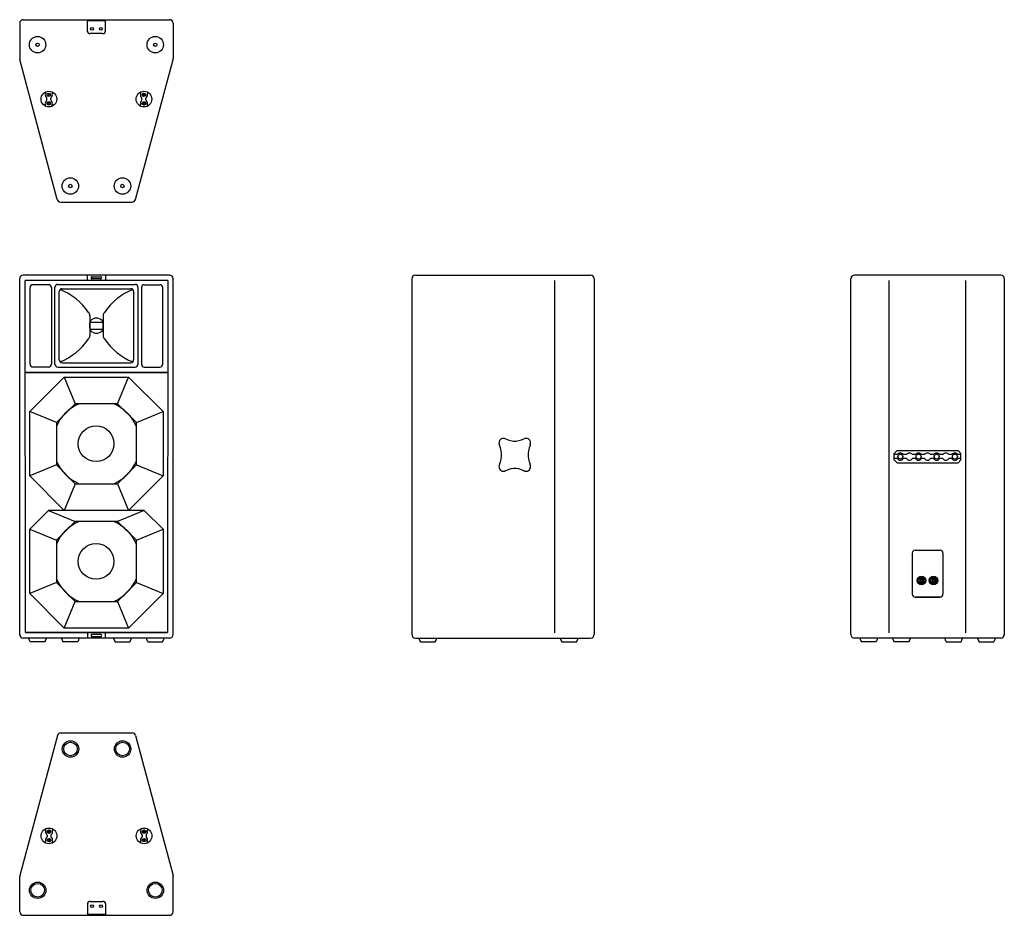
# Model space of a CAD drawing. Extents: x 1391 to 4144, y 877 to 3381.
import ezdxf

# ---------------------------------------------------------------- set-up
doc = ezdxf.new("R2010")
doc.units = 0
for name, color, linetype in [('KF_LINE_212_9_BOTTOM', 7, 'CONTINUOUS'), ('KF_LINE_212_9_FRONT', 7, 'CONTINUOUS'), ('KF_LINE_212_9_REAR', 7, 'CONTINUOUS'), ('KF_LINE_212_9_SIDE', 7, 'CONTINUOUS'), ('KF_LINE_212_9_TOP', 7, 'CONTINUOUS')]:
    doc.layers.add(name, color=color, linetype=linetype)

# ---------------------------------------------------------------- blocks, each defined once
blk = doc.blocks.new('KF_LINE_212_9_BOTTOM')
at = {"layer": 'KF_LINE_212_9_BOTTOM'}
for p, q in [((-204.5, 0), (204.5, 0)), ((-25.5, 0), (25.5, 0)), ((-25.5, -1), (-25.5, 0)), ((25.5, -1), (25.5, 0)), ((-214.5, -10), (-214.5, -108.7)), ((-25.5, -1), (-25.5, -31.3)), ((25.5, -3.4), (-25.5, -3.4)), ((25.5, -31), (25.5, -1)), ((214.5, -10), (214.5, -108.7)), ((17.5, -39), (-17.5, -39)), ((-109.3, -502.6), (-214.2, -111.3)), ((109.3, -502.6), (214.2, -111.3)), ((-142.4, -202.2), (-142.4, -206.4)), ((-138.4, -224.2), (-138.4, -219.8)), ((-135.1, -207.9), (-132.9, -210)), ((-132.9, -210), (-135.1, -212.1)), ((-130.8, -207.9), (-132.9, -210)), ((-132.9, -210), (-130.8, -212.1)), ((-127.4, -224.2), (-127.4, -219.8)), ((-123.4, -202.2), (-123.4, -206.4)), ((123.4, -202.2), (123.4, -206.4)), ((127.4, -224.2), (127.4, -219.8)), ((130.8, -207.9), (132.9, -210)), ((132.9, -210), (130.8, -212.1)), ((135.1, -207.9), (132.9, -210)), ((132.9, -210), (135.1, -212.1)), ((138.4, -224.2), (138.4, -219.8)), ((142.4, -202.2), (142.4, -206.4)), ((-142.4, -241.8), (-142.4, -237.6)), ((-132.9, -234), (-135.1, -231.9)), ((-135.1, -236.1), (-132.9, -234)), ((-132.9, -234), (-130.8, -231.9)), ((-130.8, -236.1), (-132.9, -234)), ((-123.4, -241.8), (-123.4, -237.6)), ((123.4, -241.8), (123.4, -237.6)), ((132.9, -234), (130.8, -231.9)), ((130.8, -236.1), (132.9, -234)), ((132.9, -234), (135.1, -231.9)), ((135.1, -236.1), (132.9, -234)), ((142.4, -241.8), (142.4, -237.6)), ((-99.6, -510), (99.6, -510))]:
    blk.add_line(p, q, dxfattribs=at)
for centre, radius in [((-12.5, -25.5), 4), ((12.5, -25.5), 4), ((-164.5, -70), 23), ((164.5, -70), 23), ((-164.5, -70), 4.76), ((164.5, -70), 4.76), ((-132.9, -222), 22), ((-132.9, -210), 5), ((132.9, -222), 22), ((132.9, -210), 5), ((-132.9, -234), 5), ((132.9, -234), 5), ((-72.8, -465), 23), ((-72.8, -465), 4.76), ((72.8, -465), 23), ((72.8, -465), 4.76)]:
    blk.add_circle(centre, radius, dxfattribs=at)
for centre, radius, start, end in [((-204.5, -10), 10, 90, 180), ((204.5, -10), 10, 0, 90), ((-17.5, -31), 8, 180, 270), ((17.5, -31), 8, 270, 0), ((-204.5, -108.7), 10, 180, 195), ((204.5, -108.7), 10, 345, 0), ((-132.9, -210), 10, 164.0576, 229.1678), ((-145.4, -206.4), 3, 344.0576, 0), ((-141.4, -219.8), 3, 0, 49.1678), ((-124.4, -219.8), 3, 130.8322, 180), ((-132.9, -210), 10, 310.8322, 15.9424), ((-120.4, -206.4), 3, 180, 195.9424), ((132.9, -210), 10, 164.0576, 229.1678), ((120.4, -206.4), 3, 344.0576, 0), ((124.4, -219.8), 3, 0, 49.1678), ((141.4, -219.8), 3, 130.8322, 180), ((132.9, -210), 10, 310.8322, 15.9424), ((145.4, -206.4), 3, 180, 195.9424), ((-132.9, -234), 10, 130.8322, 195.9424), ((-145.4, -237.6), 3, 0, 15.9424), ((-141.4, -224.2), 3, 310.8322, 0), ((-124.4, -224.2), 3, 180, 229.1678), ((-132.9, -234), 10, 344.0576, 49.1678), ((-120.4, -237.6), 3, 164.0576, 180), ((132.9, -234), 10, 130.8322, 195.9424), ((120.4, -237.6), 3, 0, 15.9424), ((124.4, -224.2), 3, 310.8322, 0), ((141.4, -224.2), 3, 180, 229.1678), ((132.9, -234), 10, 344.0576, 49.1678), ((145.4, -237.6), 3, 164.0576, 180), ((-99.6, -500), 10, 195, 270), ((99.6, -500), 10, 270, 345)]:
    blk.add_arc(centre, radius, start, end, dxfattribs=at)
blk = doc.blocks.new('KF_LINE_212_9_SIDE')
at = {"layer": 'KF_LINE_212_9_SIDE'}
for p, q in [((-245, 0), (245, 0)), ((-255, -10), (-255, -769.5)), ((145, -1000), (145, -15)), ((255, -10), (255, -1005)), ((-255, -769.5), (-255, -820.5)), ((-255, -820.5), (-255, -1005)), ((-245, -1015), (245, -1015)), ((-230.7, -1025), (-189.3, -1025)), ((164.3, -1025), (205.7, -1025))]:
    blk.add_line(p, q, dxfattribs=at)
for points in [[(7.2, -458.2), (4.4, -456.8), (1.2, -456.5), (-2.3, -456.8), (-5.1, -458.2), (-7.9, -460.3), (-9.7, -462.8), (-11.1, -466), (-11.5, -469.5), (-11.1, -472.7), (-9.7, -475.8)], [(7.2, -458.2), (4.4, -456.8), (1.2, -456.5), (-2.3, -456.8), (-5.1, -458.2), (-7.9, -460.3), (-9.7, -462.8), (-11.1, -466), (-11.5, -469.5), (-11.1, -472.7), (-9.7, -475.8)], [(7.2, -457.9), (14.2, -460.7), (21.6, -462.8), (29, -463.9), (36.8, -463.9), (44.2, -462.8), (51.5, -460.7), (58.6, -457.9)], [(7.2, -457.9), (14.2, -460.7), (21.6, -462.8), (29, -463.9), (36.8, -463.9), (44.2, -462.8), (51.5, -460.7), (58.6, -457.9)], [(75.5, -475.8), (76.9, -472.7), (77.2, -469.5), (76.9, -466), (75.5, -462.8), (73.7, -460.3), (70.9, -458.2), (68.1, -456.8), (64.6, -456.5), (61.4, -456.8), (58.6, -458.2)], [(75.5, -475.8), (76.9, -472.7), (77.2, -469.5), (76.9, -466), (75.5, -462.8), (73.7, -460.3), (70.9, -458.2), (68.1, -456.8), (64.6, -456.5), (61.4, -456.8), (58.6, -458.2)], [(-9.7, -529), (-6.9, -521.9), (-5.1, -514.2), (-4.1, -506.4), (-4.1, -498.7), (-5.1, -491), (-6.9, -483.2), (-9.7, -476.2)], [(-9.7, -529), (-6.9, -521.9), (-5.1, -514.2), (-4.1, -506.4), (-4.1, -498.7), (-5.1, -491), (-6.9, -483.2), (-9.7, -476.2)], [(75.8, -476.2), (73, -483.2), (71.3, -491), (70.2, -498.7), (70.2, -506.4), (71.3, -514.2), (73, -521.9), (75.8, -529)], [(75.8, -476.2), (73, -483.2), (71.3, -491), (70.2, -498.7), (70.2, -506.4), (71.3, -514.2), (73, -521.9), (75.8, -529)], [(-9.7, -529), (-11.1, -532.1), (-11.5, -535.3), (-11.1, -538.8), (-9.7, -542), (-7.9, -544.5), (-5.1, -546.6), (-2.3, -548), (1.2, -548.3), (4.4, -548), (7.2, -546.6)], [(-9.7, -529), (-11.1, -532.1), (-11.5, -535.3), (-11.1, -538.8), (-9.7, -542), (-7.9, -544.5), (-5.1, -546.6), (-2.3, -548), (1.2, -548.3), (4.4, -548), (7.2, -546.6)], [(58.6, -546.9), (51.5, -544.1), (44.2, -542), (36.8, -540.9), (29, -540.9), (21.6, -542), (14.2, -544.1), (7.2, -546.9)], [(58.6, -546.9), (51.5, -544.1), (44.2, -542), (36.8, -540.9), (29, -540.9), (21.6, -542), (14.2, -544.1), (7.2, -546.9)], [(58.6, -546.6), (61.4, -548), (64.6, -548.3), (68.1, -548), (70.9, -546.6), (73.7, -544.5), (75.5, -542), (76.9, -538.8), (77.2, -535.3), (76.9, -532.1), (75.5, -529)], [(58.6, -546.6), (61.4, -548), (64.6, -548.3), (68.1, -548), (70.9, -546.6), (73.7, -544.5), (75.5, -542), (76.9, -538.8), (77.2, -535.3), (76.9, -532.1), (75.5, -529)]]:
    blk.add_lwpolyline(points, dxfattribs=at)
for centre, radius, start, end in [((-245, -10), 10, 90, 180), ((245, -10), 10, 0, 90), ((-245, -1005), 10, 180, 270), ((-210, -1010.9), 25, 189.323, 214.1867), ((-210, -1010.9), 25, 325.8133, 350.677), ((185, -1010.9), 25, 189.323, 214.1867), ((185, -1010.9), 25, 325.8133, 350.677), ((245, -1005), 10, 270, 0)]:
    blk.add_arc(centre, radius, start, end, dxfattribs=at)
blk = doc.blocks.new('KF_LINE_212_9_REAR')
at = {"layer": 'KF_LINE_212_9_REAR'}
for p, q in [((204.5, 0), (-204.5, 0)), ((-214.5, -1005), (-214.5, -10)), ((-107.3, -1000), (-107.3, -15)), ((107.3, -1000), (107.3, -15)), ((214.5, -10), (214.5, -1005)), ((-93.3, -498.5), (-85.3, -490.5)), ((-85.3, -490.5), (85.3, -490.5)), ((93.3, -498.5), (85.3, -490.5)), ((-93.3, -516.5), (-93.3, -498.5)), ((-84.5, -501.9), (-93.3, -501.9)), ((-84.5, -513.1), (-93.3, -513.1)), ((-93.3, -516.5), (-85.3, -524.5)), ((-59.1, -501.9), (-67.9, -501.9)), ((-59.1, -513.1), (-67.9, -513.1)), ((-33.7, -501.9), (-42.5, -501.9)), ((-33.7, -513.1), (-42.5, -513.1)), ((-8.3, -501.9), (-17.1, -501.9)), ((-8.3, -513.1), (-17.1, -513.1)), ((17.1, -501.9), (8.3, -501.9)), ((17.1, -513.1), (8.3, -513.1)), ((42.5, -501.9), (33.7, -501.9)), ((42.5, -513.1), (33.7, -513.1)), ((67.9, -501.9), (59.1, -501.9)), ((67.9, -513.1), (59.1, -513.1)), ((93.3, -501.9), (84.5, -501.9)), ((93.3, -513.1), (84.7, -513.1)), ((93.3, -516.5), (85.3, -524.5)), ((93.3, -516.5), (93.3, -498.5)), ((-85.3, -524.5), (85.3, -524.5)), ((-35, -769), (35, -769)), ((-43, -777), (-43, -892)), ((43, -777), (43, -892)), ((-25.8, -851.3), (-24.8, -851.3)), ((-20.4, -850.5), (-20.8, -850.2)), ((-18.6, -852.3), (-19.1, -851.8)), ((-14.9, -852.2), (-14.4, -851.7)), ((-13.1, -850.4), (-12.7, -850)), ((-8.4, -852.2), (-7.4, -852.2)), ((7.6, -851.3), (8.6, -851.3)), ((13, -850.5), (12.6, -850.2)), ((14.8, -852.3), (14.3, -851.8)), ((18.5, -852.2), (19, -851.7)), ((20.3, -850.4), (20.7, -850)), ((25, -852.2), (26, -852.2)), ((-25.8, -857), (-24.8, -857)), ((-20.7, -858.2), (-20.3, -857.9)), ((-19, -856.5), (-18.5, -856)), ((-14.3, -856.4), (-14.8, -855.9)), ((-12.6, -858.1), (-13, -857.8)), ((-8.4, -856), (-7.4, -856)), ((7.6, -857), (8.6, -857)), ((12.7, -858.2), (13.1, -857.9)), ((14.4, -856.5), (14.9, -856)), ((19.1, -856.4), (18.6, -855.9)), ((20.8, -858.1), (20.4, -857.8)), ((25, -856), (26, -856)), ((35, -900), (-35, -900)), ((-35, -900), (35, -900)), ((204.5, -1015), (-204.5, -1015)), ((-143.8, -1025), (-185.2, -1025)), ((-52.1, -1025), (-93.5, -1025)), ((52.1, -1025), (93.5, -1025)), ((143.8, -1025), (185.2, -1025))]:
    blk.add_line(p, q, dxfattribs=at)
for centre, radius in [((-76.2, -507.5), 7), ((-25.4, -507.5), 7), ((25.4, -507.5), 7), ((76.2, -507.5), 7), ((-16.7, -854.1), 12), ((-16.7, -854.1), 11.4), ((16.7, -854.1), 12), ((16.7, -854.1), 11.4)]:
    blk.add_circle(centre, radius, dxfattribs=at)
for centre, radius, start, end in [((-204.5, -10), 10, 90, 180), ((204.5, -10), 10, 0, 90), ((-76.2, -507.5), 10, 34.0558, 145.9442), ((-76.2, -507.5), 10, 214.0558, 325.9442), ((-50.8, -507.5), 10, 34.0558, 145.9442), ((-50.8, -507.5), 10, 214.0558, 325.9442), ((-25.4, -507.5), 10, 34.0558, 145.9442), ((-25.4, -507.5), 10, 214.0558, 325.9442), ((0, -507.5), 10, 34.0558, 145.9442), ((0, -507.5), 10, 214.0558, 325.9442), ((25.4, -507.5), 10, 34.0558, 145.9442), ((25.4, -507.5), 10, 214.0558, 325.9442), ((50.8, -507.5), 10, 34.0558, 145.9442), ((50.8, -507.5), 10, 214.0558, 325.9442), ((76.2, -507.5), 10, 34.0558, 145.9442), ((76.2, -507.5), 10, 214.0558, 325.9442), ((-35, -777), 8, 90, 180), ((35, -777), 8, 0, 90), ((-16.7, -854.1), 9.5, 162.5424, 197.4576), ((-16.7, -854.1), 8.55, 12.8396, 160.5288), ((-16.7, -854.1), 5.7, 135.8579, 225.8583), ((-16.7, -854.1), 5.22, 45.8579, 135.8579), ((-16.7, -854.1), 3.32, 135.8585, 225.8591), ((-16.7, -854.1), 2.61, 45.857, 135.8588), ((-16.7, -854.1), 3.32, 315.8585, 45.857), ((-16.7, -854.1), 5.7, 315.8579, 45.8578), ((-16.7, -854.1), 9.5, 348.463, 11.537), ((16.7, -854.1), 9.5, 162.5424, 197.4576), ((16.7, -854.1), 8.55, 12.8396, 160.5288), ((16.7, -854.1), 5.7, 135.8579, 225.8583), ((16.7, -854.1), 5.22, 45.8579, 135.8579), ((16.7, -854.1), 3.32, 135.8585, 225.8591), ((16.7, -854.1), 2.61, 45.857, 135.8588), ((16.7, -854.1), 3.32, 315.8585, 45.857), ((16.7, -854.1), 5.7, 315.8579, 45.8578), ((16.7, -854.1), 9.5, 348.463, 11.537), ((-16.7, -854.1), 8.55, 199.4712, 347.1604), ((-16.7, -854.1), 5.22, 225.8583, 315.8579), ((-16.7, -854.1), 2.61, 225.8597, 315.8588), ((16.7, -854.1), 8.55, 199.4712, 347.1604), ((16.7, -854.1), 5.22, 225.8583, 315.8579), ((16.7, -854.1), 2.61, 225.8597, 315.8588), ((-35, -892), 8, 180, 270), ((35, -892), 8, 270, 0), ((-204.5, -1005), 10, 180, 270), ((-164.5, -1010.9), 25, 189.323, 214.1867), ((-164.5, -1010.9), 25, 325.8133, 350.677), ((-72.8, -1010.9), 25, 189.323, 214.1867), ((-72.8, -1010.9), 25, 325.8133, 350.677), ((72.8, -1010.9), 25, 189.323, 214.1867), ((72.8, -1010.9), 25, 325.8133, 350.677), ((164.5, -1010.9), 25, 189.323, 214.1867), ((164.5, -1010.9), 25, 325.8133, 350.677), ((204.5, -1005), 10, 270, 0)]:
    blk.add_arc(centre, radius, start, end, dxfattribs=at)
blk = doc.blocks.new('KF_LINE_212_9_TOP')
at = {"layer": 'KF_LINE_212_9_TOP'}
for p, q in [((-109.3, 502.6), (-214.2, 111.3)), ((-99.6, 510), (99.6, 510)), ((109.3, 502.6), (214.2, 111.3)), ((-142.4, 241.8), (-142.4, 237.6)), ((-138.4, 224.2), (-138.4, 219.8)), ((-135.1, 236.1), (-132.9, 234)), ((-132.9, 234), (-135.1, 231.9)), ((-130.8, 236.1), (-132.9, 234)), ((-132.9, 234), (-130.8, 231.9)), ((-127.4, 224.2), (-127.4, 219.8)), ((-123.4, 241.8), (-123.4, 237.6)), ((123.4, 241.8), (123.4, 237.6)), ((127.4, 224.2), (127.4, 219.8)), ((130.8, 236.1), (132.9, 234)), ((132.9, 234), (130.8, 231.9)), ((135.1, 236.1), (132.9, 234)), ((132.9, 234), (135.1, 231.9)), ((138.4, 224.2), (138.4, 219.8)), ((142.4, 241.8), (142.4, 237.6)), ((-142.4, 202.2), (-142.4, 206.4)), ((-132.9, 210), (-135.1, 212.1)), ((-135.1, 207.9), (-132.9, 210)), ((-132.9, 210), (-130.8, 212.1)), ((-130.8, 207.9), (-132.9, 210)), ((-123.4, 202.2), (-123.4, 206.4)), ((123.4, 202.2), (123.4, 206.4)), ((132.9, 210), (130.8, 212.1)), ((130.8, 207.9), (132.9, 210)), ((132.9, 210), (135.1, 212.1)), ((135.1, 207.9), (132.9, 210)), ((142.4, 202.2), (142.4, 206.4)), ((-214.5, 10), (-214.5, 108.7)), ((214.5, 10), (214.5, 108.7)), ((-25.5, 31), (-25.5, 1)), ((-17.5, 39), (17.5, 39)), ((25.5, 1), (25.5, 31.3)), ((-204.5, 0), (204.5, 0)), ((-25.5, 3.4), (25.5, 3.4)), ((-25.5, 1), (-25.5, 0)), ((25.5, 0), (-25.5, 0)), ((25.5, 1), (25.5, 0))]:
    blk.add_line(p, q, dxfattribs=at)
for centre, radius in [((-72.8, 465), 23), ((-72.8, 465), 19), ((72.8, 465), 23), ((72.8, 465), 19), ((-132.9, 222), 22), ((-132.9, 234), 5), ((132.9, 222), 22), ((132.9, 234), 5), ((-132.9, 210), 5), ((132.9, 210), 5), ((-164.5, 70), 23), ((-164.5, 70), 19), ((164.5, 70), 23), ((164.5, 70), 19), ((-12.5, 25.5), 4), ((12.5, 25.5), 4)]:
    blk.add_circle(centre, radius, dxfattribs=at)
for centre, radius, start, end in [((-99.6, 500), 10, 90, 165), ((99.6, 500), 10, 15, 90), ((-132.9, 234), 10, 164.0576, 229.1678), ((-145.4, 237.6), 3, 344.0576, 0), ((-141.4, 224.2), 3, 0, 49.1678), ((-124.4, 224.2), 3, 130.8322, 180), ((-132.9, 234), 10, 310.8322, 15.9424), ((-120.4, 237.6), 3, 180, 195.9424), ((132.9, 234), 10, 164.0576, 229.1678), ((120.4, 237.6), 3, 344.0576, 0), ((124.4, 224.2), 3, 0, 49.1678), ((141.4, 224.2), 3, 130.8322, 180), ((132.9, 234), 10, 310.8322, 15.9424), ((145.4, 237.6), 3, 180, 195.9424), ((-132.9, 210), 10, 130.8322, 195.9424), ((-145.4, 206.4), 3, 0, 15.9424), ((-141.4, 219.8), 3, 310.8322, 0), ((-124.4, 219.8), 3, 180, 229.1678), ((-132.9, 210), 10, 344.0576, 49.1678), ((-120.4, 206.4), 3, 164.0576, 180), ((132.9, 210), 10, 130.8322, 195.9424), ((120.4, 206.4), 3, 0, 15.9424), ((124.4, 219.8), 3, 310.8322, 0), ((141.4, 219.8), 3, 180, 229.1678), ((132.9, 210), 10, 344.0576, 49.1678), ((145.4, 206.4), 3, 164.0576, 180), ((-204.5, 108.7), 10, 165, 180), ((204.5, 108.7), 10, 0, 15), ((-17.5, 31), 8, 90, 180), ((17.5, 31), 8, 0, 90), ((-204.5, 10), 10, 180, 270), ((204.5, 10), 10, 270, 0)]:
    blk.add_arc(centre, radius, start, end, dxfattribs=at)
blk = doc.blocks.new('KF_LINE_212_9_FRONT')
at = {"layer": 'KF_LINE_212_9_FRONT'}
for p, q in [((204.5, 0), (-204.5, 0)), ((-214.5, -1005), (-214.5, -10)), ((-198.5, -999), (-199.5, -15)), ((199.5, -15), (-199.5, -15)), ((-134, -27), (-177.5, -27)), ((-108, -26), (108, -26)), ((-25, -15), (-25, 0)), ((-12, -4.5), (11.8, -4.5)), ((11.8, -10.5), (-11.9, -10.5)), ((25, 0), (25, -15)), ((134, -27), (177.5, -27)), ((199.5, -15), (198.5, -999)), ((214.5, -1005), (214.5, -10)), ((-185.5, -249), (-185.5, -35)), ((-126, -35), (-126, -249)), ((-116, -249), (-116, -34)), ((-104, -237), (-104, -46)), ((-96, -38), (96, -38)), ((104, -46), (104, -237)), ((116, -34), (116, -249)), ((126, -35), (126, -249)), ((185.5, -249), (185.5, -35)), ((-18.5, -113.3), (-18.5, -169.7)), ((-18.5, -131.9), (18.6, -131.9)), ((-18.5, -148.3), (-18.5, -134.7)), ((18.6, -113.3), (18.6, -169.7)), ((18.6, -148.3), (18.6, -134.7)), ((-18.5, -151.1), (18.6, -151.1)), ((-96, -245), (96, -245)), ((199.5, -272), (-199.5, -272)), ((198.5, -273), (-198.5, -273)), ((-134, -257), (-177.5, -257)), ((-108, -257), (108, -257)), ((-108, -257), (108, -257)), ((134, -257), (177.5, -257)), ((-186.3, -381.6), (-89.9, -285.2)), ((-89.9, -285.2), (89.9, -285.2)), ((-89.9, -285.2), (-59.1, -359.5)), ((59.1, -359.5), (89.9, -285.2)), ((89.9, -285.2), (186.3, -381.6)), ((-112, -412.4), (-186.3, -381.6)), ((-186.3, -561.4), (-186.3, -381.6)), ((-59.1, -359.5), (-112, -412.4)), ((59.1, -359.5), (-59.1, -359.5)), ((112, -412.4), (59.1, -359.5)), ((112, -412.4), (186.3, -381.6)), ((186.3, -381.6), (186.3, -561.4)), ((-112, -412.4), (-112, -530.6)), ((112, -530.6), (112, -412.4)), ((-112, -530.6), (-186.3, -561.4)), ((-112, -530.6), (-59.1, -583.5)), ((59.1, -583.5), (112, -530.6)), ((112, -530.6), (186.3, -561.4)), ((-89.9, -657.8), (-186.3, -561.4)), ((186.3, -561.4), (89.9, -657.8)), ((-59.1, -583.5), (-89.9, -657.8)), ((-59.1, -583.5), (59.1, -583.5)), ((59.1, -583.5), (89.9, -657.8)), ((-186.3, -710.6), (-133.5, -657.8)), ((133.5, -657.8), (-133.5, -657.8)), ((-133.5, -657.8), (-59.1, -688.5)), ((133.5, -657.8), (59.1, -688.5)), ((133.5, -657.8), (186.3, -710.6)), ((-186.3, -710.6), (-112, -741.4)), ((-186.3, -890.4), (-186.3, -710.6)), ((-59.1, -688.5), (-112, -741.4)), ((59.1, -688.5), (-59.1, -688.5)), ((112, -741.4), (59.1, -688.5)), ((112, -741.4), (186.3, -710.6)), ((186.3, -710.6), (186.3, -890.4)), ((-112, -741.4), (-112, -859.6)), ((112, -859.6), (112, -741.4)), ((-112, -859.6), (-186.3, -890.4)), ((-112, -859.6), (-59.1, -912.5)), ((59.1, -912.5), (112, -859.6)), ((112, -859.6), (186.3, -890.4)), ((-89.9, -986.8), (-186.3, -890.4)), ((186.3, -890.4), (89.9, -986.8)), ((-89.9, -986.8), (-59.1, -912.5)), ((-59.1, -912.5), (59.1, -912.5)), ((59.1, -912.5), (89.9, -986.8)), ((89.9, -986.8), (-89.9, -986.8)), ((204.5, -1015), (-204.5, -1015)), ((-198.5, -999), (198.5, -999)), ((198.5, -999), (-198.5, -999)), ((-25, -1000), (-25, -1015)), ((-12, -1010.5), (11.8, -1010.5)), ((11.8, -1004.5), (-11.9, -1004.5)), ((25, -1015), (25, -1000)), ((-143.8, -1025), (-185.2, -1025)), ((-52.1, -1025), (-93.5, -1025)), ((52.1, -1025), (93.5, -1025)), ((143.8, -1025), (185.2, -1025))]:
    blk.add_line(p, q, dxfattribs=at)
for centre in [(-1, -471.5), (-1, -800.5)]:
    blk.add_circle(centre, 50, dxfattribs=at)
for centre, radius, start, end in [((-204.5, -10), 10, 90, 180), ((204.5, -10), 10, 0, 90), ((-177.5, -35), 8, 90, 180), ((-134, -35), 8, 0, 90), ((-108, -34), 8, 90, 180), ((-12, -7.5), 3, 90, 272.6894), ((12, -7.5), 3, 266.6893, 93.283), ((108, -34), 8, 0, 90), ((134, -35), 8, 90, 180), ((177.5, -35), 8, 360, 90), ((-96, -46), 8, 90, 180), ((-163.8, -197.5), 169, 33.1981, 68.4091), ((163.9, -197.5), 169, 111.5909, 146.8019), ((96, -46), 8, 0, 90), ((-29.6, -113.3), 11.1, 0, 48.79), ((29.7, -113.3), 11.1, 131.21, 180), ((-7.4, -134.7), 11.1, 137.709, 180), ((0, -141.5), 21.2, 42.291, 137.709), ((7.5, -134.7), 11.1, 0, 42.291), ((-7.4, -148.3), 11.1, 180, 222.291), ((0, -141.5), 21.2, 222.291, 317.709), ((7.5, -148.3), 11.1, 317.709, 0), ((-163.8, -85.5), 169, 291.5909, 326.8019), ((-29.6, -169.7), 11.1, 311.21, 0), ((29.7, -169.7), 11.1, 180, 228.79), ((163.9, -85.5), 169, 213.1981, 248.4091), ((-96, -237), 8, 180, 270), ((96, -237), 8, 270, 0), ((-177.5, -249), 8, 180, 270), ((-134, -249), 8, 270, 0), ((-108, -249), 8, 180, 270), ((108, -249), 8, 270, 0), ((134, -249), 8, 180, 270), ((177.5, -249), 8, 270, 360), ((0, -471.5), 122, 113.3598, 156.6402), ((0, -471.5), 122, 23.3598, 66.6402), ((0, -471.5), 122, 203.3598, 246.6402), ((0, -471.5), 122, 293.3598, 336.6402), ((0, -800.5), 122, 113.3598, 156.6402), ((0, -800.5), 122, 23.3598, 66.6402), ((0, -800.5), 122, 203.3598, 246.6401), ((0, -800.5), 122, 293.3599, 336.6402), ((-204.5, -1005), 10, 180, 270), ((-164.5, -1010.9), 25, 189.323, 214.1867), ((-164.5, -1010.9), 25, 325.8133, 350.677), ((-72.8, -1010.9), 25, 189.323, 214.1867), ((-72.8, -1010.9), 25, 325.8133, 350.677), ((-12, -1007.5), 3, 87.3106, 270), ((12, -1007.5), 3, 266.717, 93.3107), ((72.8, -1010.9), 25, 189.323, 214.1867), ((72.8, -1010.9), 25, 325.8133, 350.677), ((164.5, -1010.9), 25, 189.323, 214.1867), ((164.5, -1010.9), 25, 325.8133, 350.677), ((204.5, -1005), 10, 270, 0)]:
    blk.add_arc(centre, radius, start, end, dxfattribs=at)

msp = doc.modelspace()

# ---------------------------------------------------------------- block references
at = {"layer": 'KF_LINE_212_9_BOTTOM'}
msp.add_blockref('KF_LINE_212_9_BOTTOM', (1605.4, 3380.7), dxfattribs=at)
at = {"layer": 'KF_LINE_212_9_REAR'}
for name, p in [('KF_LINE_212_9_FRONT', (1605.4, 2666.7)), ('KF_LINE_212_9_REAR', (3929.4, 2666.7)), ('KF_LINE_212_9_TOP', (1605.8, 877))]:
    msp.add_blockref(name, p, dxfattribs=at)
at = {"layer": 'KF_LINE_212_9_SIDE'}
msp.add_blockref('KF_LINE_212_9_SIDE', (2742.2, 2666.7), dxfattribs=at)

doc.saveas('drawing.dxf')
